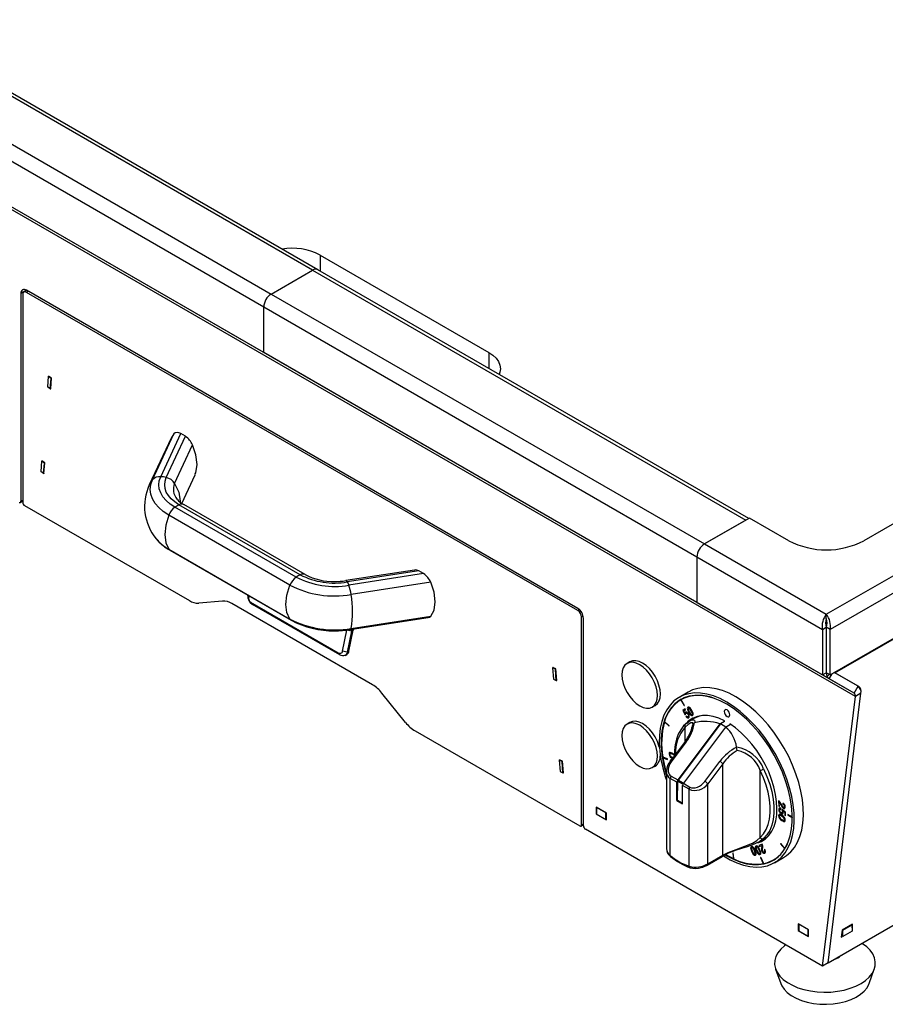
# Model space of a CAD drawing. Extents: x 24 to 2074, y 25 to 1460.
# Tile 7 of 9: x 1307 to 1634, y 796 to 1167. Entities that reach past the tile are written whole.
import ezdxf

# ---------------------------------------------------------------- set-up
doc = ezdxf.new("R2010")
doc.units = 0
doc.header["$LTSCALE"] = 5
doc.layers.add('LAYER1', color=2, linetype='CONTINUOUS')

msp = doc.modelspace()

# ---------------------------------------------------------------- linework, layer by layer
at = {"layer": 'LAYER1', "color": 2, "linetype": 'CONTINUOUS'}
for p, q in [((1417.903, 1072.502), (1254.561, 1166.798)), ((1419.903, 1072.7), (1256.561, 1166.996)), ((1612.73, 918.391), (1192.327, 1161.084)), ((1614.889, 920.608), (2030.167, 1160.343)), ((1239.005, 1157.817), (1402.347, 1063.522)), ((1622.169, 912.939), (1204.616, 1153.988)), ((1622.594, 911.679), (1205.434, 1152.501)), ((1236.177, 1152.918), (1399.518, 1058.623)), ((1399.518, 1041.476), (1236.177, 1135.771)), ((1420.732, 1078.212), (1484.371, 1041.474)), ((1420.732, 1078.212), (1420.732, 1072.222)), ((1402.347, 1063.522), (1417.903, 1072.502)), ((1417.903, 1072.502), (1581.245, 978.207)), ((1582.416, 978.884), (1419.903, 1072.7)), ((1310.069, 1064.94), (1307.948, 1063.715)), ((1307.948, 1063.715), (1307.948, 985.327)), ((1308.655, 1063.307), (1308.655, 984.919)), ((1310.191, 1064.87), (1309.069, 1064.223)), ((1517.959, 944.928), (1310.069, 1064.94)), ((1310.069, 1064.8), (1310.069, 1064.94)), ((1310.777, 1064.532), (1310.069, 1064.123)), ((1517.959, 944.112), (1310.069, 1064.123)), ((1402.347, 1063.522), (1565.688, 969.227)), ((1399.518, 1058.623), (1562.86, 964.328)), ((1399.518, 1041.476), (1399.518, 1058.623)), ((1562.86, 947.18), (1399.518, 1041.476)), ((1484.371, 1041.474), (1484.371, 1035.484)), ((1318.367, 1032.542), (1318.357, 1032.418)), ((1319.494, 1031.778), (1318.367, 1032.542)), ((1612.358, 811.228), (2001.955, 1036.138)), ((1318.255, 1032.359), (1317.946, 1028.47)), ((1318.255, 1032.359), (1318.461, 1032.478)), ((1319.311, 1031.642), (1318.255, 1032.359)), ((1319.003, 1027.753), (1319.311, 1031.642)), ((1319.174, 1027.733), (1319.494, 1031.778)), ((1319.311, 1031.642), (1319.492, 1031.747)), ((1319.003, 1027.753), (1317.946, 1028.47)), ((1319.003, 1027.753), (1319.183, 1027.857)), ((1319.079, 1027.797), (1319.174, 1027.733)), ((1357.516, 993.39), (1365.563, 1010.727)), ((1360.657, 994.618), (1368.218, 1010.908)), ((1365.563, 1010.727), (1364.659, 1009.13)), ((1370.015, 1009.871), (1368.218, 1010.908)), ((1364.56, 1009.181), (1356.347, 991.487)), ((1362.783, 994.289), (1370.015, 1009.871)), ((1365.924, 992.09), (1372.67, 1006.625)), ((1315.728, 1000.467), (1315.42, 996.578)), ((1315.935, 1000.586), (1315.728, 1000.467)), ((1316.784, 999.75), (1315.728, 1000.467)), ((1315.84, 1000.65), (1315.83, 1000.526)), ((1316.967, 999.886), (1315.84, 1000.65)), ((1316.476, 995.861), (1316.784, 999.75)), ((1316.647, 995.841), (1316.967, 999.886)), ((1316.965, 999.854), (1316.784, 999.75)), ((1316.476, 995.861), (1315.42, 996.578)), ((1316.476, 995.861), (1316.657, 995.965)), ((1316.552, 995.905), (1316.647, 995.841)), ((1357.517, 993.39), (1356.449, 991.426)), ((1361.72, 994.503), (1360.657, 994.618)), ((1362.783, 994.289), (1361.72, 994.503)), ((1368.646, 984.533), (1373.658, 995.333)), ((1307.741, 984.869), (1308.655, 985.397)), ((1307.948, 985.327), (1308.655, 985.735)), ((1309.362, 983.694), (1371.461, 947.845)), ((1365.989, 983.131), (1366.767, 983.63)), ((1411.693, 956.747), (1365.989, 983.131)), ((1366.767, 983.63), (1367.545, 984.029)), ((1413.249, 957.645), (1367.545, 984.029)), ((1415.078, 957.686), (1369.374, 984.071)), ((1409.393, 953.706), (1363.69, 980.09)), ((1582.659, 979.024), (1565.688, 969.227)), ((1581.245, 978.207), (1565.688, 969.227)), ((1597.508, 970.451), (1582.659, 979.024)), ((1640.642, 979.024), (1625.793, 970.451)), ((1363.69, 967.286), (1409.393, 940.901)), ((1364.159, 966.858), (1409.863, 940.473)), ((1565.688, 969.227), (1611.65, 942.694)), ((1611.65, 942.694), (1657.612, 969.227)), ((1562.86, 964.328), (1610.231, 936.981)), ((1562.86, 964.328), (1562.86, 947.18)), ((1660.441, 964.328), (1613.07, 936.981)), ((1456.312, 959.391), (1430.483, 955.396)), ((1458.013, 959.071), (1431.022, 954.896)), ((1459.81, 958.033), (1458.013, 959.071)), ((1412.471, 957.245), (1411.693, 956.747)), ((1413.249, 957.645), (1412.471, 957.245)), ((1431.022, 954.896), (1431.306, 954.332)), ((1459.81, 958.033), (1431.591, 953.669)), ((1462.465, 954.787), (1432.433, 950.142)), ((1431.306, 954.332), (1431.591, 953.669)), ((1383.962, 947.7), (1374.996, 946.898)), ((1393.494, 949.904), (1393.498, 949.921)), ((1393.827, 948.652), (1393.494, 949.904)), ((1394.017, 949.621), (1393.827, 948.652)), ((1394.519, 947.272), (1427.522, 928.221)), ((1394.519, 947.272), (1395.227, 946.456)), ((1562.86, 947.18), (1610.231, 919.834)), ((1613.07, 919.834), (1660.441, 947.18)), ((1440.531, 916.138), (1387.498, 946.753)), ((1428.229, 927.404), (1395.227, 946.456)), ((1518.575, 944.467), (1517.959, 944.112)), ((1432.13, 936.937), (1461.502, 941.481)), ((1432.433, 937.337), (1462.465, 941.983)), ((1519.989, 942.018), (1519.373, 941.662)), ((1519.373, 863.274), (1519.373, 941.662)), ((1520.08, 862.866), (1520.08, 941.254)), ((1611.65, 941.06), (1611.65, 942.694)), ((1611.65, 941.06), (1611.65, 941.06)), ((1429.254, 928.855), (1430.807, 936.776)), ((1432.554, 936.34), (1430.807, 936.776)), ((1432.554, 936.34), (1431, 928.419)), ((1431.637, 928.786), (1433.19, 936.707)), ((1433.19, 936.707), (1432.554, 936.34)), ((1433.226, 937.107), (1433.19, 936.707)), ((1610.231, 936.981), (1611.645, 937.797)), ((1610.231, 936.981), (1610.231, 919.834)), ((1611.65, 938.611), (1611.407, 938.751)), ((1611.645, 937.797), (1611.645, 920.65)), ((1611.908, 938.76), (1611.65, 938.611)), ((1611.65, 938.611), (1611.65, 921.043)), ((1613.07, 936.981), (1611.655, 937.797)), ((1611.655, 937.797), (1611.655, 920.65)), ((1613.07, 919.834), (1613.07, 936.981)), ((1431, 928.419), (1429.254, 928.855)), ((1431, 928.419), (1431.637, 928.786)), ((1428.229, 927.404), (1427.522, 928.221)), ((1430.229, 927.206), (1430.865, 927.573)), ((1508.653, 922.591), (1508.434, 922.464)), ((1509.491, 921.961), (1508.434, 922.464)), ((1508.434, 922.464), (1508.742, 918.219)), ((1509.661, 922.111), (1508.534, 922.647)), ((1508.534, 922.647), (1508.543, 922.527)), ((1509.665, 922.061), (1509.491, 921.961)), ((1509.799, 917.716), (1509.491, 921.961)), ((1509.982, 917.696), (1509.661, 922.111)), ((1537.604, 924.783), (1536.544, 924.171)), ((1508.742, 918.219), (1509.799, 917.716)), ((1509.973, 917.816), (1509.799, 917.716)), ((1509.862, 917.753), (1509.982, 917.696)), ((1610.231, 919.834), (1611.645, 920.65)), ((1611.65, 921.043), (1611.645, 921.046)), ((1611.65, 921.043), (1611.655, 921.046)), ((1611.65, 921.043), (1611.655, 920.808)), ((1613.07, 919.834), (1611.655, 920.65)), ((1612.031, 919.234), (1612.745, 920.021)), ((1612.73, 918.391), (1613.81, 920.261)), ((1622.169, 912.939), (1612.73, 918.391)), ((1623.669, 915.537), (1614.65, 920.746)), ((1614.654, 920.744), (1614.654, 920.744)), ((1623.866, 915.424), (1614.889, 920.608)), ((1622.169, 912.939), (1623.669, 915.537)), ((1453.032, 901.849), (1444.066, 913.003)), ((1559.569, 913.361), (1556.105, 911.36)), ((1556.745, 910.46), (1556.752, 910.464)), ((1556.745, 910.46), (1558.02, 908.252)), ((1556.752, 910.464), (1558.027, 908.256)), ((1557.362, 910.816), (1556.803, 910.494)), ((1556.852, 910.522), (1556.845, 910.517)), ((1558.12, 908.31), (1556.845, 910.517)), ((1610.236, 810.003), (1622.594, 911.679)), ((1612.358, 811.228), (1624.715, 912.904)), ((1624.715, 912.904), (1622.594, 911.679)), ((1546.043, 907.716), (1547.104, 908.328)), ((1558.396, 907.02), (1557.575, 906.447)), ((1557.582, 906.451), (1557.575, 906.447)), ((1557.575, 906.447), (1558.373, 904.793)), ((1558.396, 907.019), (1557.582, 906.451)), ((1557.582, 906.451), (1558.38, 904.797)), ((1557.919, 906.237), (1558.59, 906.705)), ((1558.02, 908.252), (1558.12, 908.31)), ((1558.59, 906.705), (1558.396, 907.02)), ((1559.684, 907.345), (1559.677, 907.341)), ((1560.729, 906.283), (1560.722, 906.279)), ((1558.358, 905.318), (1557.919, 906.237)), ((1558.368, 905.312), (1558.358, 905.318)), ((1558.375, 905.316), (1558.368, 905.312)), ((1558.373, 904.793), (1558.554, 904.896)), ((1558.38, 904.797), (1558.373, 904.793)), ((1558.38, 904.797), (1558.561, 904.9)), ((1558.553, 905.747), (1558.546, 905.743)), ((1558.885, 904.321), (1558.685, 904.182)), ((1558.692, 904.186), (1558.685, 904.182)), ((1558.892, 904.325), (1558.692, 904.186)), ((1559.49, 904.982), (1559.482, 904.978)), ((1559.573, 904.031), (1559.566, 904.027)), ((1559.741, 905.82), (1559.734, 905.816)), ((1561.661, 903.368), (1560.01, 902.415)), ((1561.194, 904.54), (1561.187, 904.536)), ((1573.172, 906), (1573.165, 905.996)), ((1537.604, 901.92), (1536.544, 901.308)), ((1550.609, 902.103), (1550.616, 902.107)), ((1550.609, 902.103), (1552.334, 900.504)), ((1550.616, 902.107), (1552.336, 900.512)), ((1552.375, 900.636), (1550.65, 902.236)), ((1552.334, 900.504), (1552.375, 900.636)), ((1571.511, 901.351), (1555.615, 880.203)), ((1571.689, 901.343), (1555.756, 880.146)), ((1573.632, 900.126), (1557.736, 878.978)), ((1558.476, 894.821), (1558.476, 900.142)), ((1561.889, 901.739), (1561.92, 901.746)), ((1571.511, 901.351), (1573.255, 902.358)), ((1573.255, 902.247), (1571.689, 901.343)), ((1573.714, 900.174), (1571.689, 901.343)), ((1573.255, 902.165), (1573.255, 902.526)), ((1573.632, 900.126), (1575.505, 901.208)), ((1575.234, 901.383), (1575.234, 901.051)), ((1456.567, 898.714), (1518.666, 862.866)), ((1548.731, 892.45), (1548.559, 893.082)), ((1558.384, 894.693), (1552.727, 887.167)), ((1558.797, 894.553), (1553.14, 887.027)), ((1577.833, 892.56), (1577.839, 892.532)), ((1510.961, 887.655), (1511.18, 887.781)), ((1512.188, 887.301), (1511.061, 887.838)), ((1511.061, 887.838), (1511.07, 887.717)), ((1551.795, 888.151), (1550.027, 888.765)), ((1550.055, 888.589), (1550.062, 888.593)), ((1550.055, 888.589), (1551.822, 887.975)), ((1550.062, 888.593), (1551.821, 887.982)), ((1551.822, 887.975), (1551.795, 888.151)), ((1552.375, 889.938), (1552.367, 889.934)), ((1553.564, 890.004), (1553.557, 890)), ((1553.675, 888.763), (1553.877, 888.697)), ((1510.961, 887.655), (1512.017, 887.151)), ((1510.961, 887.655), (1511.269, 883.41)), ((1512.017, 887.151), (1512.192, 887.252)), ((1512.326, 882.906), (1512.017, 887.151)), ((1512.508, 882.886), (1512.188, 887.301)), ((1546.043, 884.853), (1547.104, 885.465)), ((1552.768, 887.045), (1552.76, 887.041)), ((1565.868, 879.68), (1571.525, 887.205)), ((1572.618, 886.336), (1566.961, 878.81)), ((1572.618, 851.854), (1572.618, 886.336)), ((1511.269, 883.41), (1512.326, 882.906)), ((1512.5, 883.007), (1512.326, 882.906)), ((1512.389, 882.943), (1512.508, 882.886)), ((1551.355, 883.427), (1551.364, 883.698)), ((1551.355, 883.427), (1551.355, 854.367)), ((1552.819, 851.727), (1552.819, 880.762)), ((1555.294, 879.334), (1552.819, 880.762)), ((1553.14, 881.632), (1555.615, 880.203)), ((1586.76, 858.509), (1586.76, 883.814)), ((1555.294, 872.469), (1555.294, 879.334)), ((1555.556, 879.803), (1555.429, 872.547)), ((1557.545, 878.655), (1555.556, 879.803)), ((1557.749, 878.996), (1555.756, 880.146)), ((1559.89, 876.68), (1557.415, 878.109)), ((1557.415, 871.244), (1557.415, 878.109)), ((1557.736, 878.978), (1560.211, 877.55)), ((1559.89, 847.645), (1559.89, 876.68)), ((1566.961, 848.589), (1566.961, 878.81)), ((1528.777, 867.684), (1524.818, 869.97)), ((1524.818, 869.97), (1524.818, 867.439)), ((1525.03, 869.807), (1525.065, 869.827)), ((1528.565, 867.766), (1525.03, 869.807)), ((1525.03, 869.807), (1525.03, 867.357)), ((1555.429, 872.547), (1555.294, 872.469)), ((1555.294, 872.469), (1557.415, 871.244)), ((1557.415, 871.4), (1555.429, 872.547)), ((1593.616, 872.298), (1593.772, 870.351)), ((1593.624, 872.303), (1593.779, 870.355)), ((1593.779, 870.355), (1593.772, 870.351)), ((1593.772, 870.351), (1594.032, 870.229)), ((1593.779, 870.355), (1594.032, 870.237)), ((1593.917, 871.765), (1593.91, 871.761)), ((1594.032, 870.229), (1593.91, 871.761)), ((1594.469, 869.179), (1594.474, 869.519)), ((1594.634, 870.625), (1594.627, 870.621)), ((1594.954, 869.156), (1594.936, 868.872)), ((1594.961, 869.15), (1594.943, 868.876)), ((1596.235, 868.126), (1594.954, 869.156)), ((1595.215, 871.473), (1595.243, 871.115)), ((1595.222, 871.477), (1595.25, 871.119)), ((1595.25, 871.119), (1595.243, 871.115)), ((1595.536, 869.508), (1595.529, 869.504)), ((1595.908, 870.254), (1595.901, 870.25)), ((1524.818, 867.439), (1525.03, 867.561)), ((1524.818, 867.439), (1528.777, 865.153)), ((1525.03, 867.357), (1528.565, 865.316)), ((1528.565, 867.766), (1528.601, 867.786)), ((1528.565, 865.316), (1528.565, 867.766)), ((1528.565, 865.316), (1528.777, 865.439)), ((1528.777, 865.153), (1528.777, 867.684)), ((1593.657, 866.752), (1593.65, 866.748)), ((1593.759, 869.042), (1593.752, 869.038)), ((1594.569, 867.559), (1594.562, 867.555)), ((1594.943, 868.876), (1594.936, 868.872)), ((1594.963, 866.436), (1594.956, 866.432)), ((1595.17, 868.209), (1595.163, 868.205)), ((1595.253, 868.599), (1595.26, 868.603)), ((1595.26, 868.603), (1595.253, 868.599)), ((1595.26, 868.603), (1595.267, 868.607)), ((1595.267, 868.607), (1595.26, 868.603)), ((1595.26, 868.603), (1595.97, 868.026)), ((1595.267, 868.607), (1595.977, 868.03)), ((1595.97, 868.026), (1595.953, 866.883)), ((1595.96, 866.887), (1595.953, 866.883)), ((1595.953, 866.883), (1596.215, 866.727)), ((1595.977, 868.03), (1595.96, 866.887)), ((1595.96, 866.887), (1596.215, 866.735)), ((1595.977, 868.03), (1595.97, 868.026)), ((1596.215, 866.727), (1596.235, 868.126)), ((1598.851, 866.141), (1597.12, 867.14)), ((1597.12, 867.14), (1597.12, 866.976)), ((1597.127, 866.98), (1597.12, 866.976)), ((1597.12, 866.976), (1598.852, 865.977)), ((1597.127, 867.135), (1597.127, 866.98)), ((1597.127, 866.98), (1598.852, 865.985)), ((1519.166, 862.816), (1520.08, 863.344)), ((1519.373, 863.274), (1520.08, 863.682)), ((1594.825, 864.984), (1594.818, 864.98)), ((1595.902, 865.192), (1595.895, 865.188)), ((1610.236, 810.003), (1520.787, 861.641)), ((1583.669, 854.753), (1583.662, 854.748)), ((1585.367, 854.968), (1585.36, 854.964)), ((1587.478, 855.975), (1586.239, 855.49)), ((1586.239, 855.49), (1586.407, 855.161)), ((1586.247, 855.493), (1586.414, 855.165)), ((1586.308, 856.861), (1587.959, 857.814)), ((1586.407, 855.161), (1587.381, 855.543)), ((1586.414, 855.165), (1586.407, 855.161)), ((1586.414, 855.165), (1587.388, 855.547)), ((1587.276, 854.517), (1587.269, 854.513)), ((1587.388, 855.547), (1587.381, 855.543)), ((1594.452, 856.218), (1594.386, 856.112)), ((1594.393, 856.116), (1594.386, 856.112)), ((1594.386, 856.112), (1595.975, 854.214)), ((1594.455, 856.215), (1594.393, 856.116)), ((1594.393, 856.116), (1595.982, 854.218)), ((1596.042, 854.32), (1594.452, 856.218)), ((1596.042, 854.32), (1596.049, 854.324)), ((1566.754, 848.131), (1572.411, 851.396)), ((1566.961, 848.589), (1572.618, 851.854)), ((1572.437, 851.394), (1572.876, 851.645)), ((1576.557, 852.649), (1576.416, 852.714)), ((1576.416, 852.714), (1576.593, 850.541)), ((1576.424, 852.71), (1576.6, 850.545)), ((1576.734, 850.475), (1576.557, 852.649)), ((1576.6, 850.545), (1576.593, 850.541)), ((1583.42, 853.432), (1583.413, 853.428)), ((1584.594, 853.486), (1584.587, 853.482)), ((1584.746, 851.842), (1584.739, 851.838)), ((1585.246, 853.553), (1585.239, 853.549)), ((1586.35, 853.779), (1586.343, 853.775)), ((1586.636, 852.083), (1586.629, 852.079)), ((1587.012, 850.975), (1586.895, 850.952)), ((1586.895, 850.952), (1587.896, 848.644)), ((1586.903, 850.953), (1587.903, 848.648)), ((1588.014, 848.666), (1587.012, 850.975)), ((1587.361, 853.271), (1587.354, 853.267)), ((1588.453, 853.945), (1588.225, 853.856)), ((1588.414, 852.609), (1588.406, 852.605)), ((1592.102, 849.005), (1595.566, 851.005)), ((1592.259, 850.366), (1593.119, 850.914)), ((1595.982, 854.218), (1595.975, 854.214)), ((1566.735, 848.121), (1566.754, 848.131)), ((1587.903, 848.648), (1587.896, 848.644)), ((1591.693, 850.039), (1592.259, 850.366)), ((1604.993, 823.686), (1601.034, 825.972)), ((1601.034, 825.972), (1601.034, 823.44)), ((1601.246, 825.808), (1601.281, 825.829)), ((1604.781, 823.767), (1601.246, 825.808)), ((1601.246, 825.808), (1601.246, 823.359)), ((1621.558, 825.798), (1617.598, 823.512)), ((1617.863, 823.563), (1621.398, 825.604)), ((1621.398, 825.604), (1621.311, 825.655)), ((1621.398, 824.483), (1621.558, 825.798)), ((1621.398, 825.604), (1621.398, 823.155)), ((1601.034, 823.44), (1601.246, 823.563)), ((1601.034, 823.44), (1604.993, 821.155)), ((1601.246, 823.359), (1604.781, 821.318)), ((1604.781, 823.767), (1604.817, 823.788)), ((1604.781, 821.318), (1604.781, 823.767)), ((1604.781, 821.318), (1604.993, 821.44)), ((1604.993, 821.155), (1604.993, 823.686)), ((1617.598, 823.512), (1617.275, 820.85)), ((1617.275, 820.85), (1617.797, 821.151)), ((1617.863, 821.114), (1617.343, 821.414)), ((1617.863, 823.563), (1617.775, 823.614)), ((1617.863, 821.114), (1617.863, 823.563)), ((1621.398, 823.155), (1617.863, 821.114)), ((1612.358, 811.228), (1610.236, 810.003)), ((1592.537, 808.894), (1594.496, 803.411)), ((1627.795, 803.411), (1629.754, 808.894))]:
    msp.add_line(p, q, dxfattribs=at)
at = {"layer": 'LAYER1', "color": 2, "linetype": 'CONTINUOUS', "flags": 128}
for points in [[(1484.371, 1041.474), (1485.9, 1040.44), (1487.13, 1039.282), (1488.03, 1038.026), (1488.58, 1036.705), (1488.765, 1035.351), (1488.58, 1033.996), (1488.301, 1033.215)], [(1373.575, 995.417), (1373.961, 996.099), (1374.424, 999.21), (1373.961, 1002.855), (1372.67, 1006.625)], [(1363.69, 980.09), (1361.633, 981.444), (1359.9, 982.941), (1358.52, 984.557), (1357.517, 986.262), (1356.908, 988.029), (1356.704, 989.826), (1356.908, 991.623), (1357.517, 993.39)], [(1365.989, 983.13), (1364.212, 984.3), (1362.715, 985.593), (1361.524, 986.988), (1360.657, 988.461), (1360.132, 989.987), (1359.956, 991.539), (1360.132, 993.091), (1360.657, 994.617)], [(1367.545, 984.028), (1365.958, 985.073), (1364.621, 986.228), (1363.556, 987.474), (1362.783, 988.79), (1362.313, 990.153), (1362.156, 991.539), (1362.313, 992.926), (1362.783, 994.288)], [(1365.924, 992.09), (1367.47, 988.767), (1367.999, 985.367), (1367.947, 985.052)], [(1363.69, 980.09), (1362.557, 976.353), (1362.171, 972.811), (1362.557, 969.715), (1363.69, 967.286)], [(1363.69, 967.286), (1364.118, 966.883), (1364.163, 966.866)], [(1431.022, 954.896), (1430.769, 955.257), (1430.537, 955.396), (1430.486, 955.374)], [(1462.465, 941.983), (1463.756, 944.262), (1464.219, 947.373), (1463.756, 951.018), (1462.465, 954.787)], [(1409.393, 940.901), (1408.261, 943.331), (1407.875, 946.427), (1408.261, 949.969), (1409.393, 953.706)], [(1409.875, 940.479), (1409.822, 940.498), (1409.393, 940.901)], [(1461.498, 941.503), (1461.991, 941.628), (1462.465, 941.983)], [(1432.127, 936.959), (1432.276, 937.025), (1432.433, 937.337)], [(1432.574, 937.006), (1432.589, 936.769), (1432.554, 936.34)], [(1427.522, 928.221), (1427.823, 928.077), (1428.115, 927.996), (1428.39, 927.983), (1428.64, 928.035), (1428.857, 928.153), (1429.035, 928.333), (1429.168, 928.569), (1429.254, 928.855)], [(1431, 928.419), (1430.864, 927.962), (1430.65, 927.584), (1430.365, 927.297), (1430.018, 927.108), (1429.619, 927.023), (1429.179, 927.045), (1428.711, 927.173), (1428.229, 927.404)], [(1548.559, 915.945), (1547.938, 917.644), (1547.102, 919.302), (1546.084, 920.854), (1544.922, 922.241), (1543.662, 923.409), (1542.351, 924.314), (1541.041, 924.921), (1539.781, 925.206), (1538.62, 925.159), (1537.604, 924.783)], [(1547.498, 915.332), (1546.877, 917.032), (1546.041, 918.689), (1545.023, 920.242), (1543.862, 921.628), (1542.601, 922.797), (1541.291, 923.702), (1539.98, 924.309), (1538.72, 924.594), (1537.559, 924.547), (1536.541, 924.169), (1535.706, 923.476), (1535.086, 922.492), (1534.704, 921.257), (1534.576, 919.818), (1534.705, 918.23), (1535.088, 916.554), (1535.709, 914.855), (1536.545, 913.197), (1537.563, 911.645), (1538.725, 910.258), (1539.985, 909.09), (1541.296, 908.185), (1542.606, 907.578), (1543.866, 907.292), (1545.028, 907.339), (1546.045, 907.717), (1546.88, 908.411), (1547.5, 909.394), (1547.882, 910.629), (1548.011, 912.068), (1547.881, 913.656), (1547.498, 915.332)], [(1614.889, 920.608), (1614.794, 920.663), (1614.695, 920.72), (1614.594, 920.778)], [(1547.104, 908.328), (1547.106, 908.329), (1547.941, 909.023), (1548.561, 910.007), (1548.943, 911.241), (1549.071, 912.681), (1548.942, 914.269), (1548.559, 915.945)], [(1577.568, 911.578), (1575.033, 912.895), (1572.524, 913.907), (1570.065, 914.604), (1567.68, 914.978), (1565.394, 915.027), (1563.228, 914.749), (1561.205, 914.147), (1559.569, 913.361)], [(1574.103, 909.578), (1571.568, 910.895), (1569.059, 911.907), (1566.6, 912.604), (1564.215, 912.978), (1561.929, 913.027), (1559.763, 912.749), (1557.74, 912.147), (1555.88, 911.228), (1554.201, 910), (1552.719, 908.476), (1551.451, 906.67), (1550.407, 904.602), (1549.599, 902.29), (1549.034, 899.759), (1548.718, 897.034), (1548.655, 894.141), (1548.845, 891.109), (1549.285, 887.968), (1549.973, 884.751), (1550.9, 881.488), (1551.355, 880.123)], [(1574.103, 908.762), (1571.599, 910.06), (1569.121, 911.053), (1566.694, 911.728), (1564.343, 912.08), (1562.092, 912.104), (1559.965, 911.801), (1557.982, 911.173), (1556.165, 910.228), (1554.532, 908.974), (1553.1, 907.425), (1551.884, 905.596), (1550.895, 903.506), (1550.144, 901.177), (1549.64, 898.633), (1549.386, 895.899), (1549.386, 893.004), (1549.64, 889.977), (1550.144, 886.85), (1550.895, 883.655), (1551.355, 882.059)], [(1556.962, 910.692), (1556.872, 910.636), (1555.58, 909.682)], [(1558.266, 911.287), (1557.808, 911.061), (1557.362, 910.816)], [(1557.362, 910.816), (1557.808, 911.061), (1558.266, 911.287)], [(1595.566, 851.005), (1596.654, 851.714), (1598.236, 853.092), (1599.613, 854.759), (1600.771, 856.698), (1601.698, 858.891), (1602.385, 861.315), (1602.826, 863.946), (1603.016, 866.759), (1602.953, 869.725), (1602.637, 872.815), (1602.072, 875.998), (1601.264, 879.243), (1600.22, 882.516), (1598.951, 885.787), (1597.47, 889.021), (1595.791, 892.188), (1593.931, 895.255), (1591.908, 898.192), (1589.742, 900.971), (1587.456, 903.562), (1585.071, 905.941), (1582.612, 908.084), (1580.102, 909.969), (1577.568, 911.578)], [(1559.502, 907.667), (1559.332, 907.539), (1559.244, 907.361), (1559.226, 907.144), (1559.265, 906.897), (1559.734, 905.816)], [(1559.509, 907.671), (1559.339, 907.543), (1559.251, 907.365), (1559.233, 907.148), (1559.272, 906.901), (1559.741, 905.82)], [(1560.958, 906.383), (1560.308, 907.381), (1560.119, 907.558), (1559.921, 907.675), (1559.715, 907.716), (1559.502, 907.667)], [(1559.677, 907.341), (1559.572, 907.249), (1559.529, 907.111), (1559.539, 906.938), (1559.588, 906.74), (1559.965, 905.928)], [(1560.722, 906.279), (1560.249, 907.046), (1560.108, 907.202), (1559.965, 907.313), (1559.82, 907.364), (1559.677, 907.341)], [(1560.729, 906.283), (1560.256, 907.051), (1560.115, 907.206), (1559.972, 907.317), (1559.827, 907.368), (1559.684, 907.345)], [(1561.012, 904.862), (1561.117, 904.954), (1561.16, 905.092), (1561.151, 905.265), (1561.101, 905.463), (1560.722, 906.279)], [(1561.019, 904.866), (1561.125, 904.958), (1561.167, 905.096), (1561.158, 905.269), (1561.108, 905.467), (1560.729, 906.283)], [(1561.187, 904.536), (1561.358, 904.664), (1561.445, 904.842), (1561.464, 905.059), (1561.425, 905.305), (1560.958, 906.383)], [(1572.709, 851.636), (1572.834, 851.556), (1575.372, 850.091), (1577.897, 848.925), (1580.384, 848.07), (1582.809, 847.534), (1585.148, 847.322), (1587.377, 847.437), (1589.473, 847.878), (1591.417, 848.639), (1593.189, 849.714), (1594.772, 851.092), (1596.148, 852.758), (1597.306, 854.698), (1598.233, 856.891), (1598.921, 859.315), (1599.361, 861.946), (1599.551, 864.759), (1599.488, 867.725), (1599.172, 870.815), (1598.607, 873.998), (1597.799, 877.243), (1596.755, 880.516), (1595.487, 883.787), (1594.005, 887.021), (1592.326, 890.188), (1590.466, 893.255), (1588.443, 896.192), (1586.277, 898.97), (1583.991, 901.562), (1581.606, 903.941), (1579.147, 906.084), (1576.638, 907.969), (1574.103, 909.578), (1574.103, 909.578)], [(1575.271, 904.78), (1575.188, 905.301), (1574.963, 905.818), (1574.628, 906.272), (1574.218, 906.604), (1573.808, 906.745), (1573.474, 906.678), (1573.248, 906.421), (1573.165, 905.996)], [(1573.583, 906.702), (1573.481, 906.682), (1573.255, 906.425), (1573.172, 906)], [(1573.573, 851.916), (1574.103, 851.604), (1576.607, 850.305), (1579.085, 849.313), (1581.512, 848.637), (1583.863, 848.286), (1586.114, 848.261), (1588.241, 848.564), (1590.224, 849.192), (1592.041, 850.138), (1593.674, 851.391), (1595.106, 852.941), (1596.323, 854.77), (1597.311, 856.859), (1598.062, 859.188), (1598.566, 861.733), (1598.82, 864.466), (1598.82, 867.361), (1598.566, 870.388), (1598.062, 873.515), (1597.311, 876.711), (1596.323, 879.942), (1595.106, 883.175), (1593.674, 886.378), (1592.041, 889.517), (1590.224, 892.561), (1588.241, 895.477), (1586.114, 898.237), (1583.863, 900.811), (1581.512, 903.174), (1579.085, 905.301), (1576.607, 907.17), (1574.103, 908.762)], [(1558.546, 905.743), (1558.397, 905.545), (1558.368, 905.312)], [(1558.553, 905.747), (1558.404, 905.549), (1558.375, 905.316)], [(1559.711, 905.096), (1559.475, 905.425), (1559.238, 905.652), (1559.01, 905.784), (1558.761, 905.822), (1558.546, 905.743)], [(1558.554, 904.896), (1558.574, 905.224), (1558.691, 905.393)], [(1558.685, 904.182), (1558.883, 903.924), (1559.09, 903.743), (1559.298, 903.641), (1559.533, 903.618), (1559.741, 903.699)], [(1558.691, 905.393), (1558.825, 905.446), (1558.973, 905.435), (1559.129, 905.363), (1559.312, 905.206), (1559.482, 904.978)], [(1558.692, 904.186), (1558.89, 903.928), (1559.097, 903.747), (1559.305, 903.645), (1559.54, 903.622), (1559.748, 903.703)], [(1558.698, 905.397), (1558.832, 905.45), (1558.98, 905.439), (1559.136, 905.367), (1559.319, 905.21), (1559.49, 904.982)], [(1559.566, 904.027), (1559.382, 903.972), (1559.182, 904.032), (1559.027, 904.149), (1558.885, 904.321)], [(1573.255, 902.526), (1571.077, 903.503), (1568.942, 904.164), (1566.879, 904.502), (1564.916, 904.51), (1563.08, 904.189), (1561.395, 903.544), (1559.885, 902.583), (1559.326, 902.104)], [(1559.482, 904.978), (1559.615, 904.727), (1559.687, 904.505), (1559.705, 904.318), (1559.665, 904.144), (1559.566, 904.027)], [(1559.49, 904.982), (1559.622, 904.731), (1559.694, 904.509), (1559.712, 904.322), (1559.672, 904.148), (1559.573, 904.031)], [(1559.741, 903.699), (1559.908, 903.884), (1559.983, 904.124), (1559.978, 904.402), (1559.884, 904.751), (1559.711, 905.096)], [(1559.734, 905.816), (1560.382, 904.822), (1560.571, 904.645), (1560.769, 904.528), (1560.975, 904.486), (1561.187, 904.536)], [(1559.741, 905.82), (1560.389, 904.826), (1560.578, 904.649), (1560.776, 904.532), (1560.982, 904.491), (1561.194, 904.54)], [(1559.747, 902.294), (1560.451, 902.909), (1561.231, 903.459)], [(1559.965, 905.928), (1560.44, 905.157), (1560.581, 905.001), (1560.725, 904.89), (1560.869, 904.839), (1561.012, 904.862)], [(1560.02, 902.396), (1560.961, 902.833), (1561.55, 902.895), (1561.945, 902.711), (1562.065, 902.324), (1561.889, 901.739)], [(1573.165, 905.996), (1573.248, 905.475), (1573.474, 904.958), (1573.808, 904.504), (1574.218, 904.172), (1574.628, 904.031), (1574.963, 904.099), (1575.188, 904.355), (1575.271, 904.78)], [(1573.172, 906), (1573.255, 905.479), (1573.481, 904.962), (1573.816, 904.508), (1574.225, 904.176), (1574.635, 904.035), (1574.867, 904.082)], [(1547.498, 892.469), (1546.877, 894.169), (1546.041, 895.826), (1545.023, 897.378), (1543.862, 898.765), (1542.601, 899.934), (1541.291, 900.839), (1539.98, 901.446), (1538.72, 901.731), (1537.559, 901.684), (1536.541, 901.306), (1535.706, 900.612), (1535.086, 899.629), (1534.704, 898.394), (1534.576, 896.955), (1534.705, 895.367), (1535.088, 893.691), (1535.709, 891.991), (1536.545, 890.334), (1537.563, 888.782), (1538.725, 887.395), (1539.985, 886.226), (1541.296, 885.321), (1542.606, 884.715), (1543.866, 884.429), (1545.028, 884.476), (1546.045, 884.854), (1546.88, 885.548), (1547.5, 886.531), (1547.882, 887.766), (1548.011, 889.205), (1547.881, 890.793), (1547.498, 892.469)], [(1548.559, 893.082), (1547.938, 894.781), (1547.102, 896.439), (1546.084, 897.991), (1544.922, 899.378), (1543.662, 900.546), (1542.351, 901.451), (1541.041, 902.058), (1539.781, 902.343), (1538.62, 902.296), (1537.604, 901.92)], [(1558.509, 901.288), (1557.822, 900.597), (1556.731, 899.159), (1555.842, 897.493), (1555.161, 895.61), (1554.7, 893.531), (1554.466, 891.282), (1554.463, 889.353)], [(1561.3, 901.43), (1561.324, 901.728), (1560.502, 901.704), (1559.565, 901.137), (1558.476, 900.142)], [(1558.624, 901.373), (1558.497, 901.277), (1558.495, 901.276)], [(1559.999, 902.381), (1559.264, 901.915), (1558.51, 901.26)], [(1561.399, 901.5), (1561.374, 901.425), (1561.322, 901.338)], [(1585.854, 856.473), (1587.171, 857.024), (1588.672, 858), (1589.977, 859.279), (1591.07, 860.842), (1591.933, 862.669), (1592.557, 864.735), (1592.932, 867.011), (1593.053, 869.467), (1592.92, 872.07), (1592.532, 874.784), (1591.897, 877.573), (1591.022, 880.398), (1589.919, 883.221), (1588.604, 886.004), (1587.093, 888.709), (1585.409, 891.299), (1583.573, 893.74), (1581.61, 895.998), (1579.547, 898.042), (1577.412, 899.845), (1575.234, 901.383)], [(1553.524, 890.38), (1552.708, 890.6), (1552.55, 890.552), (1552.434, 890.435), (1552.369, 890.233), (1552.367, 889.934)], [(1552.656, 890.586), (1552.558, 890.556), (1552.441, 890.439), (1552.376, 890.237), (1552.375, 889.938)], [(1553.557, 890), (1552.934, 890.2), (1552.8, 890.189), (1552.697, 890.129), (1552.636, 890.01), (1552.627, 889.819), (1552.674, 889.604), (1552.765, 889.417), (1552.888, 889.257), (1553.036, 889.121), (1553.675, 888.763)], [(1553.375, 887.742), (1553.02, 887.79), (1552.876, 887.716), (1552.777, 887.575), (1552.735, 887.354), (1552.76, 887.041)], [(1553.564, 890.004), (1552.941, 890.204), (1552.85, 890.196)], [(1554.464, 889.758), (1554.365, 889.866), (1553.524, 890.38)], [(1553.14, 887.027), (1552.692, 886.349), (1552.343, 885.642), (1552.105, 884.927), (1551.984, 884.227), (1551.984, 883.561), (1552.105, 882.952), (1552.343, 882.417), (1552.692, 881.972), (1553.14, 881.632)], [(1588.026, 884.399), (1589.283, 881.55), (1590.31, 878.675), (1591.094, 875.815), (1591.622, 873.011), (1591.889, 870.303), (1591.889, 867.731), (1591.622, 865.331), (1591.094, 863.138), (1590.31, 861.183), (1589.283, 859.493), (1588.026, 858.095)], [(1586.76, 858.509), (1587.969, 859.855), (1588.957, 861.48), (1589.711, 863.361), (1590.22, 865.471), (1590.476, 867.779), (1590.476, 870.254), (1590.22, 872.858), (1589.711, 875.555), (1588.957, 878.307), (1587.969, 881.073), (1586.76, 883.814)], [(1560.211, 877.55), (1560.817, 877.303), (1561.509, 877.211), (1562.259, 877.277), (1563.039, 877.497), (1563.82, 877.864), (1564.57, 878.364), (1565.262, 878.977), (1565.868, 879.68)], [(1594.474, 869.519), (1594.243, 869.611), (1594.052, 869.608), (1593.906, 869.521), (1593.794, 869.323), (1593.752, 869.038)], [(1594.084, 869.613), (1594.06, 869.612), (1593.913, 869.525), (1593.801, 869.328), (1593.759, 869.042)], [(1594.014, 868.85), (1594.06, 869.083), (1594.178, 869.209), (1594.311, 869.23), (1594.469, 869.179)], [(1594.147, 869.172), (1594.185, 869.213), (1594.318, 869.234), (1594.476, 869.183)], [(1595.901, 870.25), (1595.881, 870.021), (1595.785, 869.878), (1595.662, 869.841), (1595.502, 869.881)], [(1595.529, 869.504), (1595.76, 869.435), (1595.941, 869.463), (1596.069, 869.574), (1596.153, 869.799), (1596.163, 870.107)], [(1595.536, 869.508), (1595.767, 869.44), (1595.948, 869.467), (1596.046, 869.551)], [(1595.908, 870.254), (1595.888, 870.025), (1595.792, 869.882), (1595.737, 869.865)], [(1594.985, 866.778), (1594.143, 867.221), (1593.964, 867.228), (1593.815, 867.162), (1593.708, 867.008), (1593.65, 866.748)], [(1594.956, 866.432), (1594.315, 866.803), (1594.167, 866.835), (1594.044, 866.815), (1593.955, 866.73), (1593.911, 866.567)], [(1594.963, 866.436), (1594.322, 866.807), (1594.174, 866.839), (1594.138, 866.833)], [(1594.562, 867.555), (1594.85, 867.425), (1595.079, 867.404), (1595.251, 867.479), (1595.378, 867.674), (1595.423, 867.965)], [(1595.163, 868.205), (1595.136, 868.02), (1595.067, 867.891), (1594.96, 867.821), (1594.793, 867.817), (1594.592, 867.9)], [(1594.936, 868.872), (1595.116, 868.498), (1595.163, 868.205)], [(1594.943, 868.876), (1595.123, 868.502), (1595.17, 868.209)], [(1595.423, 867.965), (1595.373, 868.32), (1595.253, 868.599)], [(1594.818, 864.98), (1595.662, 864.534), (1595.842, 864.527), (1595.99, 864.593), (1596.098, 864.748), (1596.156, 865.007)], [(1594.825, 864.984), (1595.669, 864.538), (1595.849, 864.531), (1595.859, 864.536)], [(1594.853, 865.32), (1595.491, 864.952), (1595.639, 864.92), (1595.762, 864.94), (1595.85, 865.025), (1595.895, 865.188)], [(1595.681, 864.93), (1595.769, 864.944), (1595.857, 865.029), (1595.902, 865.192)], [(1572.618, 851.854), (1574.666, 852.881), (1577.625, 854.04), (1579.322, 854.636), (1580.959, 855.218), (1583.841, 856.431), (1585.49, 857.414), (1586.76, 858.509)], [(1588.026, 858.095), (1586.596, 857.032), (1584.708, 856.068), (1583.191, 855.471), (1581.456, 854.881), (1579.653, 854.311), (1577.72, 853.692), (1574.426, 852.47), (1572.708, 851.623)], [(1584.861, 853.501), (1584.357, 854.57), (1584.187, 854.785), (1583.995, 854.952), (1583.779, 855.057), (1583.537, 855.086), (1583.325, 855.034), (1583.194, 854.911), (1583.13, 854.732), (1583.122, 854.508), (1583.413, 853.428)], [(1583.247, 854.959), (1583.201, 854.916), (1583.137, 854.736), (1583.129, 854.512), (1583.42, 853.432)], [(1583.662, 854.748), (1583.528, 854.705), (1583.454, 854.601), (1583.429, 854.45), (1583.443, 854.264), (1583.691, 853.437)], [(1584.587, 853.482), (1584.225, 854.303), (1584.103, 854.484), (1583.969, 854.627), (1583.822, 854.72), (1583.662, 854.748)], [(1584.594, 853.486), (1584.232, 854.307), (1584.111, 854.488), (1583.976, 854.631), (1583.829, 854.724), (1583.669, 854.753)], [(1585.213, 855.299), (1585.017, 855.214), (1584.903, 855.067), (1584.859, 854.87), (1584.871, 854.635), (1585.239, 853.549)], [(1585.22, 855.303), (1585.024, 855.218), (1584.911, 855.071), (1584.866, 854.874), (1584.878, 854.639), (1585.246, 853.553)], [(1585.36, 854.964), (1585.237, 854.9), (1585.176, 854.781), (1585.166, 854.619), (1585.195, 854.426), (1585.5, 853.599)], [(1586.601, 853.834), (1586.032, 854.878), (1585.853, 855.078), (1585.657, 855.224), (1585.444, 855.303), (1585.213, 855.299)], [(1586.343, 853.775), (1585.93, 854.58), (1585.8, 854.751), (1585.661, 854.882), (1585.514, 854.957), (1585.36, 854.964)], [(1586.35, 853.779), (1585.937, 854.584), (1585.807, 854.755), (1585.668, 854.886), (1585.521, 854.962), (1585.367, 854.968)], [(1596.042, 854.32), (1596.703, 855.488), (1597.025, 856.156)], [(1572.411, 851.396), (1572.426, 851.406), (1572.427, 851.406)], [(1573.742, 852.063), (1575.1, 851.29), (1576.593, 850.541)], [(1583.413, 853.428), (1583.919, 852.355), (1584.089, 852.14), (1584.281, 851.973), (1584.497, 851.867), (1584.739, 851.838)], [(1583.42, 853.432), (1583.926, 852.359), (1584.096, 852.144), (1584.288, 851.977), (1584.504, 851.872), (1584.746, 851.842)], [(1583.691, 853.437), (1584.051, 852.621), (1584.173, 852.44), (1584.307, 852.297), (1584.454, 852.204), (1584.614, 852.176), (1584.748, 852.219), (1584.822, 852.323), (1584.847, 852.474), (1584.833, 852.66), (1584.587, 853.482)], [(1584.636, 852.185), (1584.755, 852.223), (1584.829, 852.327), (1584.854, 852.478), (1584.84, 852.664), (1584.594, 853.486)], [(1584.739, 851.838), (1584.951, 851.89), (1585.082, 852.013), (1585.146, 852.193), (1585.154, 852.417), (1584.861, 853.501)], [(1584.746, 851.842), (1584.958, 851.894), (1585.043, 851.974)], [(1585.239, 853.549), (1585.809, 852.501), (1585.989, 852.301), (1586.185, 852.154), (1586.398, 852.075), (1586.629, 852.079)], [(1585.246, 853.553), (1585.816, 852.505), (1585.996, 852.305), (1586.192, 852.158), (1586.405, 852.079), (1586.636, 852.083)], [(1585.5, 853.599), (1585.912, 852.798), (1586.042, 852.627), (1586.181, 852.497), (1586.328, 852.421), (1586.481, 852.414), (1586.604, 852.479), (1586.665, 852.598), (1586.676, 852.759), (1586.646, 852.951), (1586.343, 853.775)], [(1586.634, 852.527), (1586.672, 852.602), (1586.683, 852.764), (1586.653, 852.956), (1586.35, 853.779)], [(1586.629, 852.079), (1586.824, 852.164), (1586.938, 852.311), (1586.983, 852.508), (1586.971, 852.744), (1586.601, 853.834)], [(1587.354, 853.267), (1587.532, 852.981), (1587.728, 852.771), (1587.934, 852.635), (1588.176, 852.57), (1588.406, 852.605)], [(1587.361, 853.271), (1587.539, 852.985), (1587.735, 852.775), (1587.941, 852.639), (1588.184, 852.574), (1588.414, 852.609)], [(1588.225, 853.856), (1588.362, 853.537), (1588.415, 853.238), (1588.399, 853.108), (1588.346, 853.006), (1588.252, 852.94)], [(1588.233, 853.86), (1588.369, 853.541), (1588.422, 853.242), (1588.406, 853.112), (1588.353, 853.01), (1588.259, 852.944)], [(1588.406, 852.605), (1588.589, 852.733), (1588.687, 852.932), (1588.706, 853.188), (1588.63, 853.546), (1588.453, 853.945)], [(1590.385, 849.39), (1590.931, 849.6), (1591.952, 850.081)], [(1596.372, 818.007), (1595.85, 817.617), (1594.457, 816.354), (1593.376, 814.993), (1592.625, 813.56), (1592.22, 812.081), (1592.167, 810.585), (1592.468, 809.098), (1593.116, 807.648), (1594.1, 806.263), (1595.402, 804.969), (1596.997, 803.788), (1598.856, 802.744), (1600.944, 801.856), (1603.221, 801.141), (1605.647, 800.611), (1608.174, 800.276), (1610.757, 800.143), (1613.348, 800.215), (1615.897, 800.49), (1618.357, 800.962), (1620.684, 801.624), (1622.833, 802.462), (1624.763, 803.461), (1626.441, 804.603), (1627.833, 805.866), (1628.915, 807.226), (1629.665, 808.659), (1630.07, 810.138), (1630.123, 811.635), (1629.823, 813.122), (1629.174, 814.571), (1628.19, 815.956), (1626.888, 817.251), (1625.293, 818.431), (1625.075, 818.569)], [(1594.496, 803.411), (1594.852, 802.594), (1595.731, 801.254), (1596.94, 800.003), (1598.451, 798.866), (1600.232, 797.869), (1602.247, 797.032), (1604.45, 796.373), (1606.797, 795.906), (1609.236, 795.642), (1611.716, 795.586), (1614.184, 795.738), (1616.587, 796.096), (1618.874, 796.653), (1620.996, 797.396), (1622.908, 798.309), (1624.57, 799.373), (1625.945, 800.566), (1627.006, 801.861), (1627.728, 803.232), (1627.795, 803.411)]]:
    msp.add_lwpolyline(points, dxfattribs=at)
at = {"layer": 'LAYER1', "color": 2, "linetype": 'CONTINUOUS'}
for centre, radius, start, end in [((1410.206, 1058.08), 22.717, 62.39774, 99.57922), ((1419.075, 1070.867), 2.012, 65.69288, 125.61758), ((1309.241, 1063.925), 1.31, 50.79671, 189.21404), ((1309.517, 1063.447), 0.873, 50.79671, 189.21404), ((1405.659, 1058.344), 6.147, 122.60548, 177.39452), ((1367.011, 1009.051), 2.215, 56.98702, 130.814), ((1365.43, 1003.412), 7.921, 23.92879, 54.62542), ((1360.263, 990.995), 3.645, 83.78721, 138.91086), ((1361.564, 989.206), 5.227, 33.47791, 76.51978), ((1371.02, 989.815), 5.581, 155.95672, 220.84256), ((1373.753, 983.414), 19.186, 155.11639, 219.52485), ((1307.517, 985.257), 0.437, 230.79671, 9.21404), ((1310.19, 984.989), 1.537, 182.60548, 237.39452), ((1373.1, 991.247), 8.083, 219.00082, 242.59553), ((1368.489, 982.334), 1.94, 62.98593, 119.12625), ((1370.116, 977.62), 6.885, 126.8308, 158.98133), ((1371.778, 981.935), 16.733, 219.81642, 241.09536), ((1372.391, 982.1), 17.305, 219.56918, 241.65197), ((1611.65, 997.608), 30.619, 242.49143, 297.50857), ((1569.001, 964.048), 6.147, 122.60548, 177.39452), ((1456.786, 957.059), 2.356, 58.63804, 101.30187), ((1415.82, 951.236), 6.885, 126.8308, 158.98133), ((1426.224, 984.831), 31.622, 242.64283, 279.7711), ((1414.194, 955.947), 1.943, 62.91582, 119.10148), ((1426.228, 982.73), 28.245, 242.64283, 279.7711), ((1425.609, 977.502), 22.437, 242.02163, 271.66019), ((1426.456, 979.807), 24.734, 269.54481, 279.35878), ((1455.216, 951.568), 7.931, 23.94812, 54.6061), ((1426.219, 986.223), 36.613, 242.64283, 279.7711), ((1416.757, 948.265), 15.788, 6.82753, 20.01598), ((1374.744, 953.029), 6.136, 237.65072, 272.35776), ((1384.214, 941.57), 6.136, 57.65072, 92.35776), ((1397.166, 949.589), 3.685, 175.09576, 238.2495), ((1395.295, 948.526), 1.474, 175.09576, 238.2495), ((1397.344, 943.74), 35.668, 349.66055, 10.33945), ((1515.474, 941.044), 4.61, 2.60548, 57.39452), ((1516.303, 941.522), 3.074, 2.60548, 57.39452), ((1426.219, 973.42), 36.613, 242.64283, 279.7711), ((1425.648, 969.577), 33.091, 241.53855, 271.05906), ((1616.833, 938.373), 6.747, 140.18569, 191.91013), ((1615.93, 939.422), 4.583, 159.05653, 200.76788), ((1606.49, 938.379), 6.727, 348.00636, 39.89781), ((1607.348, 939.422), 4.604, 339.33198, 20.84361), ((1426.542, 971.405), 34.915, 269.5361, 279.20874), ((1429.959, 929.002), 1.691, 302.37684, 352.68714), ((1615.356, 920.85), 3.697, 183.19439, 205.92862), ((1613.574, 919.8), 1.643, 200.16374, 239.09985), ((1433.806, 904.993), 13.017, 37.97873, 58.8941), ((1622.056, 913.372), 2.7, 350.00934, 53.31464), ((1622.38, 913.52), 2.415, 345.22686, 52.02183), ((1564.213, 898.554), 14.054, 122.09974, 164.814), ((1562.62, 900.417), 11.635, 119.7203, 120.28898), ((1563.69, 896.763), 15.363, 66.67171, 116.45987), ((1621.426, 911.987), 1.208, 345.22686, 52.02183), ((1566.246, 895.544), 9.37, 122.35559, 141.82753), ((1566.26, 895.289), 9.296, 96.00817, 119.65059), ((1463.292, 909.859), 13.017, 217.97873, 238.8941), ((1579.877, 894.145), 30.331, 164.78873, 190.21668), ((1569.931, 896.199), 20.199, 162.59788, 162.99157), ((1568.847, 890.537), 14.136, 137.19591, 182.86176), ((1559.184, 900.697), 0.899, 139.9263, 218.11074), ((1546.383, 904.218), 15.733, 322.09853, 350.96158), ((1551.952, 902.36), 9.394, 335.97591, 352.66395), ((1561.978, 901.037), 0.708, 97.23172, 179.36927), ((1566.096, 886.523), 15.785, 69.93915, 105.34168), ((1566.174, 891.037), 11.758, 7.44391, 50.63053), ((1545.972, 904.156), 15.608, 322.67785, 338.89241), ((1558.419, 894.117), 0.577, 49.08521, 93.49782), ((1586.309, 876.181), 18.442, 117.36054, 143.28814), ((1575.732, 879.445), 13.255, 21.94746, 80.85271), ((1565.75, 889.736), 12.407, 7.50576, 13.02079), ((1544.525, 889.199), 4.538, 304.62365, 2.12681), ((1592.321, 895.305), 42.789, 188.78516, 189.02384), ((1596.274, 896.008), 46.812, 189.11904, 195.07247), ((1554.184, 890.147), 1.829, 186.6899, 255.12408), ((1554.191, 890.151), 1.829, 186.6899, 255.12408), ((1553.409, 887.28), 0.683, 143.6714, 200.13655), ((1553.072, 888.362), 1.708, 35.47113, 73.50029), ((1553.084, 888.375), 1.698, 35.72652, 73.58943), ((1587.043, 876.176), 17.644, 120.63762, 144.8413), ((1575.667, 879.805), 11.795, 19.86584, 78.3364), ((1557.216, 883.432), 5.84, 140.24136, 176.93252), ((1552.762, 886.591), 0.577, 49.09069, 93.48509), ((1569.144, 883.088), 4.756, 43.07332, 59.96214), ((1584.164, 891.088), 7.724, 289.6409, 300.00277), ((1554.361, 883.344), 3.007, 178.41808, 239.16267), ((1554.338, 880.695), 1.52, 142.00046, 177.47777), ((1556.813, 879.267), 1.52, 142.00046, 177.47777), ((1557.131, 879.115), 1.718, 143.11335, 156.38259), ((1558.934, 878.042), 1.52, 142.00046, 177.47777), ((1562.037, 882.355), 6.067, 249.27499, 324.25408), ((1561.409, 876.613), 1.52, 142.00046, 177.47777), ((1563.487, 875.563), 4.756, 43.07332, 59.96214), ((1592.393, 870.197), 2.432, 19.07543, 59.78742), ((1592.087, 869.82), 2.663, 17.50394, 46.79472), ((1592.094, 869.824), 2.663, 17.50394, 46.79472), ((1596.483, 871.198), 1.944, 197.26046, 240.59496), ((1596.49, 871.202), 1.944, 197.26046, 240.59496), ((1596.534, 871.486), 1.908, 195.00428, 237.26229), ((1594.557, 870.003), 1.61, 3.70361, 65.87604), ((1594.839, 870.125), 1.069, 6.69309, 67.801), ((1594.846, 870.129), 1.069, 6.69309, 67.801), ((1595.565, 866.743), 1.915, 179.84434, 247.02817), ((1594.093, 866.808), 0.44, 107.58939, 187.33405), ((1595.572, 866.747), 1.915, 179.84434, 247.02817), ((1595.496, 869.028), 1.744, 179.67622, 237.59912), ((1595.503, 869.032), 1.744, 179.67622, 237.59912), ((1595.382, 866.699), 1.477, 185.15352, 249.01271), ((1595.138, 868.883), 1.124, 181.71895, 240.94277), ((1594.968, 867.985), 0.584, 226.83552, 284.31095), ((1594.427, 865.057), 1.474, 5.11497, 68.95537), ((1594.434, 865.061), 1.474, 5.11497, 68.95537), ((1594.811, 868.154), 0.363, 296.41257, 8.74622), ((1594.238, 865.011), 1.918, 359.87091, 67.07992), ((1518.942, 863.204), 0.437, 230.79671, 9.21404), ((1521.615, 862.936), 1.537, 182.60548, 237.39452), ((1587.626, 859.011), 1.001, 210.12764, 293.61084), ((1583.345, 865.746), 9.176, 300.18721, 324.14327), ((1554.948, 854.315), 3.569, 180.79629, 235.3746), ((1554.19, 854.149), 2.783, 175.54974, 240.48044), ((1583.56, 865.48), 9.14, 283.02831, 297.8046), ((1583.581, 865.434), 9.089, 285.63089, 297.82406), ((1588.613, 853.98), 1.447, 158.35115, 209.50003), ((1588.62, 853.984), 1.447, 158.35115, 209.50003), ((1586.136, 855.158), 1.303, 330.35798, 17.16206), ((1586.143, 855.162), 1.303, 330.35798, 17.16206), ((1588.668, 853.927), 1.212, 152.05712, 208.01651), ((1585.894, 855.103), 1.808, 340.33361, 28.84626), ((1583.589, 862.12), 14.698, 327.47742, 327.96405), ((1553.16, 851.606), 0.362, 160.52445, 223.29381), ((1568.043, 869.933), 23.733, 230.09791, 249.90747), ((1568.917, 870.631), 25.062, 230.26579, 249.82022), ((1572.098, 851.811), 0.522, 309.12929, 4.71603), ((1588.532, 876.102), 28.205, 244.97221, 245.28734), ((1588.181, 853.55), 0.615, 198.29827, 276.59675), ((1585.653, 860.542), 12.108, 281.24516, 328.49205), ((1562.312, 856.459), 9.141, 254.63519, 300.57082), ((1560.526, 847.693), 0.638, 184.33362, 247.02236), ((1562.234, 853.214), 6.397, 252.24004, 290.21677), ((1562.755, 854.654), 7.632, 282.79019, 301.37309), ((1566.47, 848.535), 0.494, 305.08463, 6.22755), ((1585.199, 867.134), 18.686, 243.06196, 278.29899), ((1585.485, 861.407), 12.987, 280.73141, 281.25989), ((1612.774, 818.67), 6.443, 285.44591, 314.54871)]:
    msp.add_arc(centre, radius, start, end, dxfattribs=at)

doc.saveas('drawing.dxf')
